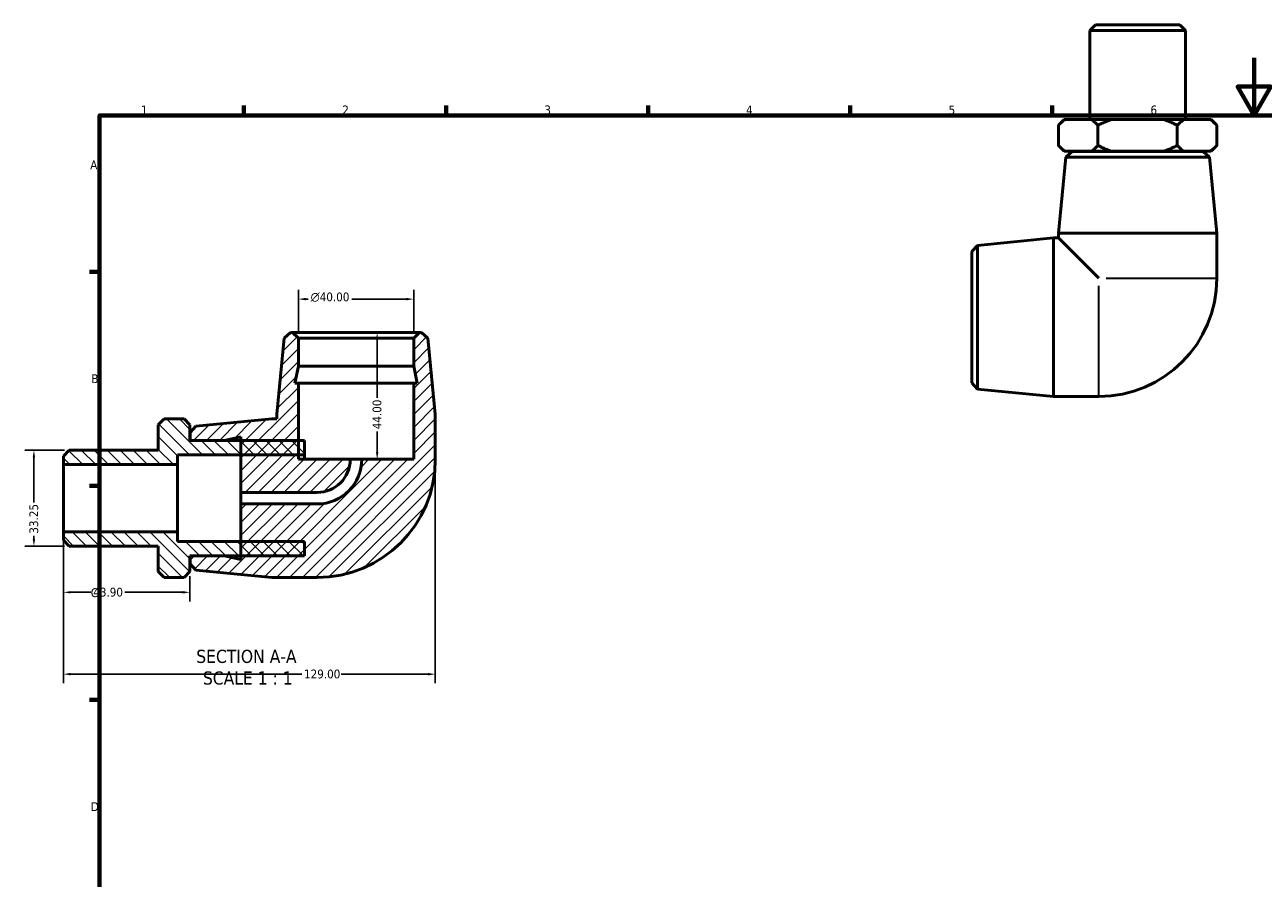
# Model space of a CAD drawing. Header units: millimetres. Extents: x -53 to 901, y -44 to 605.
# Tile 2 of 4: x -6 to 424, y 309 to 605. Entities that reach past the tile are written whole.
import ezdxf

# ---------------------------------------------------------------- set-up
doc = ezdxf.new("R2010")
doc.units = ezdxf.units.MM
for name, color, linetype, lineweight in [('Border (ANSI)', 7, 'Continuous', 70), ('Dimension (ANSI)', 7, 'Continuous', 25), ('Hatch (ANSI)', 7, 'Continuous', 18), ('Symbol (ANSI)', 7, 'Continuous', 25), ('Visible (ANSI)', 7, 'Continuous', 50), ('Visible Narrow (ANSI)', 7, 'Continuous', 35)]:
    doc.layers.add(name, color=color, linetype=linetype, lineweight=lineweight)
doc.styles.add('Label Text (ANSI)', font='tahoma.ttf')
doc.styles.add('Note Text (ANSI)', font='tahoma.ttf')
doc.dimstyles.new('Default - mm (ANSI)', dxfattribs={"dimtxt": 3.048, "dimasz": 2.5, "dimexe": 3.175, "dimexo": 1.6002, "dimgap": 0.8, "dimtad": 0, "dimtoh": 1, "dimrnd": 1e-08, "dimzin": 4, "dimdsep": 46, "dimtxsty": 'Note Text (ANSI)', "dimcen": 0.09, "dimdle": 10, "dimclrd": 256, "dimclre": 256, "dimclrt": 230, "dimadec": 1, "dimazin": 1, "dimtfac": 1, "dimtofl": 0, "dimtmove": 0, "dimatfit": 3, "dimfxl": 1, "dimtolj": 1, "dimtzin": 4, "dimlwd": -1, "dimlwe": -1, "dimarcsym": 0})

# ---------------------------------------------------------------- blocks, each defined once
blk = doc.blocks.new('Borders Default Border')
at = {"layer": 'Border (ANSI)'}
for p, q in [((70.08, 574), (70.08, 577.45)), ((140.17, 574), (140.17, 577.45)), ((210.25, 574), (210.25, 577.45)), ((280.33, 574), (280.33, 577.45)), ((350.42, 574), (350.42, 577.45)), ((20, 519.75), (16.55, 519.75)), ((20, 445.5), (16.55, 445.5)), ((20, 371.25), (16.55, 371.25))]:
    blk.add_line(p, q, dxfattribs=at)
at = {"layer": 'Border (ANSI)', "flags": 128}
for points in [[(420.5, 594), (420.5, 574), (414.73, 584), (426.27, 584), (420.5, 574)], [(20, 20), (20, 574), (821, 574), (821, 20), (20, 20)]]:
    blk.add_lwpolyline(points, dxfattribs=at)
at = {"layer": 'Border (ANSI)', "color": 230, "true_color": 0xff0080, "char_height": 3.05, "attachment_point": 7, "style": 'Note Text (ANSI)'}
for s, insert in [('1', (34.35, 574.4)), ('2', (104.2, 574.4)), ('3', (174.26, 574.34)), ('4', (244.23, 574.4)), ('5', (314.48, 574.34)), ('6', (384.49, 574.34)), ('A', (16.78, 555.35)), ('B', (17.15, 481.1)), ('C', (16.95, 406.8)), ('D', (16.96, 332.6))]:
    blk.add_mtext(s, dxfattribs=dict(at, insert=insert))
blk = doc.blocks.new('*D7')
at = {"layer": 'Defpoints', "color": 0, "transparency": 16777216}
for p in [(88.96, 510.27), (88.96, 496.67), (128.96, 496.67)]:
    blk.add_point(p, dxfattribs=at)
at = {"layer": 'Dimension (ANSI)', "transparency": 16777216}
for p, q in [((88.96, 498.27), (88.96, 513.45)), ((128.96, 498.27), (128.96, 513.45)), ((91.46, 510.27), (92.4, 510.27)), ((126.46, 510.27), (107.55, 510.27))]:
    blk.add_line(p, q, dxfattribs=at)
for points in [[(91.46, 510.69), (91.46, 509.85), (88.96, 510.27)], [(126.46, 510.69), (126.46, 509.85), (128.96, 510.27)]]:
    blk.add_solid(points, dxfattribs=at)
at = {"layer": 'Dimension (ANSI)', "color": 230, "true_color": 0xff0080, "transparency": 16777216, "insert": (93.2, 512.56), "char_height": 3.048, "attachment_point": 1, "style": 'Note Text (ANSI)'}
blk.add_mtext('\\A1;\\fAIGDT|b0|i0;\\H3.0480;\\ln\\fTahoma|b0|i0;\\H3.0480;40.00', dxfattribs=at)
blk = doc.blocks.new('*D8')
at = {"layer": 'Defpoints', "color": 0, "transparency": 16777216}
for p in [(108.96, 498.67), (110.96, 454.67), (116.28, 454.67)]:
    blk.add_point(p, dxfattribs=at)
at = {"layer": 'Dimension (ANSI)', "transparency": 16777216}
for p, q in [((116.28, 496.17), (116.28, 476.06)), ((116.28, 457.17), (116.28, 464.29)), ((112.56, 454.67), (119.46, 454.67))]:
    blk.add_line(p, q, dxfattribs=at)
for points in [[(115.86, 496.17), (116.7, 496.17), (116.28, 498.67)], [(115.86, 457.17), (116.7, 457.17), (116.28, 454.67)]]:
    blk.add_solid(points, dxfattribs=at)
at = {"layer": 'Dimension (ANSI)', "color": 230, "true_color": 0xff0080, "transparency": 16777216, "insert": (114.69, 465.09), "char_height": 3.048, "attachment_point": 1, "rotation": 90, "style": 'Note Text (ANSI)'}
blk.add_mtext('\\A1;44.00', dxfattribs=at)
blk = doc.blocks.new('*D9')
at = {"layer": 'Defpoints', "color": 0, "transparency": 16777216}
for p in [(7.46, 429.54), (51.36, 415.67), (7.46, 408.51)]:
    blk.add_point(p, dxfattribs=at)
at = {"layer": 'Dimension (ANSI)', "transparency": 16777216}
for p, q in [((7.46, 427.94), (7.46, 405.33)), ((51.36, 414.07), (51.36, 405.33)), ((9.96, 408.51), (17.02, 408.51)), ((48.86, 408.51), (28.79, 408.51))]:
    blk.add_line(p, q, dxfattribs=at)
for points in [[(9.96, 408.93), (9.96, 408.09), (7.46, 408.51)], [(48.86, 408.93), (48.86, 408.09), (51.36, 408.51)]]:
    blk.add_solid(points, dxfattribs=at)
at = {"layer": 'Dimension (ANSI)', "color": 230, "true_color": 0xff0080, "transparency": 16777216, "insert": (17.82, 410.1), "char_height": 3.048, "attachment_point": 1, "style": 'Note Text (ANSI)'}
blk.add_mtext('\\A1;43.90', dxfattribs=at)
blk = doc.blocks.new('*D10')
at = {"layer": 'Defpoints', "color": 0, "transparency": 16777216}
for p in [(136.46, 454.67), (7.46, 429.54), (136.46, 380.1)]:
    blk.add_point(p, dxfattribs=at)
at = {"layer": 'Dimension (ANSI)', "transparency": 16777216}
for p, q in [((136.46, 453.07), (136.46, 376.93)), ((7.46, 427.94), (7.46, 376.93)), ((9.96, 380.1), (90.12, 380.1)), ((133.96, 380.1), (103.8, 380.1))]:
    blk.add_line(p, q, dxfattribs=at)
for points in [[(9.96, 380.52), (9.96, 379.68), (7.46, 380.1)], [(133.96, 380.52), (133.96, 379.68), (136.46, 380.1)]]:
    blk.add_solid(points, dxfattribs=at)
at = {"layer": 'Dimension (ANSI)', "color": 230, "true_color": 0xff0080, "transparency": 16777216, "insert": (90.92, 381.69), "char_height": 3.048, "attachment_point": 1, "style": 'Note Text (ANSI)'}
blk.add_mtext('\\A1;129.00', dxfattribs=at)
blk = doc.blocks.new('*D11')
at = {"layer": 'Defpoints', "color": 0, "transparency": 16777216}
for p in [(9.46, 457.8), (-2.76, 424.55), (9.46, 424.55)]:
    blk.add_point(p, dxfattribs=at)
at = {"layer": 'Dimension (ANSI)', "transparency": 16777216}
for p, q in [((7.86, 457.8), (-5.94, 457.8)), ((-2.76, 455.3), (-2.76, 439.66)), ((-2.76, 427.05), (-2.76, 428.06)), ((7.86, 424.55), (-5.94, 424.55))]:
    blk.add_line(p, q, dxfattribs=at)
for points in [[(-3.18, 455.3), (-2.34, 455.3), (-2.76, 457.8)], [(-3.18, 427.05), (-2.34, 427.05), (-2.76, 424.55)]]:
    blk.add_solid(points, dxfattribs=at)
at = {"layer": 'Dimension (ANSI)', "color": 230, "true_color": 0xff0080, "transparency": 16777216, "insert": (-4.35, 428.86), "char_height": 3.048, "attachment_point": 1, "rotation": 90, "style": 'Note Text (ANSI)'}
blk.add_mtext('\\A1;33.25', dxfattribs=at)

msp = doc.modelspace()

# ---------------------------------------------------------------- hatches: boundary and pattern name
at = {"layer": 'Hatch (ANSI)'}
h = msp.add_hatch(dxfattribs=at)
h.set_pattern_fill('ANSI31', color=256, scale=25.4, style=0)
h.set_pattern_definition([(45, (0, 0), (-2.245064, 2.245064), [])])
edge = h.paths.add_edge_path()
edge.add_line((53.449, 466.117), (51.459, 463.924))
edge.add_line((51.459, 463.924), (51.459, 461.174))
edge.add_line((51.459, 461.174), (63.192, 461.174))
edge.add_line((63.192, 461.174), (69.059, 462.421))
edge.add_line((69.059, 462.421), (69.059, 461.174))
edge.add_line((69.059, 461.174), (69.059, 456.174))
edge.add_line((69.059, 456.174), (69.059, 443.174))
edge.add_line((69.059, 443.174), (95.459, 443.174))
edge.add_ellipse((95.459, 454.674), major_axis=(0, -11.5), ratio=1, start_angle=0, end_angle=90)
edge.add_line((106.959, 454.674), (88.959, 454.674))
edge.add_line((88.959, 454.674), (88.959, 456.174))
edge.add_line((88.959, 456.174), (88.959, 461.174))
edge.add_line((88.959, 461.174), (88.959, 481.074))
edge.add_line((88.959, 481.074), (87.712, 481.074))
edge.add_line((87.712, 481.074), (88.959, 486.941))
edge.add_line((88.959, 486.941), (88.959, 496.674))
edge.add_line((88.959, 496.674), (86.959, 498.674))
edge.add_line((86.959, 498.674), (86.209, 498.674))
edge.add_line((86.209, 498.674), (84.015, 496.684))
edge.add_line((84.015, 496.684), (81.459, 470.341))
edge.add_line((81.459, 470.341), (81.459, 468.674))
edge.add_line((81.459, 468.674), (79.792, 468.674))
edge.add_line((79.792, 468.674), (53.449, 466.117))
edge = h.paths.add_edge_path()
edge.add_line((51.459, 418.424), (53.449, 416.231))
edge.add_line((53.449, 416.231), (79.792, 413.674))
edge.add_line((79.792, 413.674), (95.459, 413.674))
edge.add_ellipse((95.459, 454.674), major_axis=(0, -41), ratio=1, start_angle=0, end_angle=90)
edge.add_line((136.459, 454.674), (136.459, 470.341))
edge.add_line((136.459, 470.341), (133.902, 496.684))
edge.add_line((133.902, 496.684), (131.709, 498.674))
edge.add_line((131.709, 498.674), (130.959, 498.674))
edge.add_line((130.959, 498.674), (128.959, 496.674))
edge.add_line((128.959, 496.674), (128.959, 486.941))
edge.add_line((128.959, 486.941), (130.206, 481.074))
edge.add_line((130.206, 481.074), (128.959, 481.074))
edge.add_line((128.959, 481.074), (128.959, 454.674))
edge.add_line((128.959, 454.674), (110.959, 454.674))
edge.add_ellipse((95.459, 454.674), major_axis=(15.5, 0), ratio=1, start_angle=270, end_angle=360, ccw=False)
edge.add_line((95.459, 439.174), (69.059, 439.174))
edge.add_line((69.059, 439.174), (69.059, 426.174))
edge.add_line((69.059, 426.174), (69.059, 421.174))
edge.add_line((69.059, 421.174), (69.059, 419.927))
edge.add_line((69.059, 419.927), (63.192, 421.174))
edge.add_line((63.192, 421.174), (51.459, 421.174))
edge.add_line((51.459, 421.174), (51.459, 418.424))
h = msp.add_hatch(dxfattribs=at)
h.set_pattern_fill('ANSI31', color=256, scale=25.4, angle=90.00021, style=0)
h.set_pattern_definition([(135.0002, (0, 0), (-2.245056, -2.245072), [])])
h.paths.add_polyline_path([(91.059, 421.174), (91.059, 426.174), (69.059, 426.174), (47.059, 426.174), (47.059, 429.537), (7.459, 429.537), (7.459, 426.55), (9.459, 424.55), (40.359, 424.55), (40.359, 415.674), (42.359, 413.674), (49.359, 413.674), (51.359, 415.674), (51.359, 421.174), (51.459, 421.174), (63.192, 421.174), (69.059, 421.174)])
h.paths.add_polyline_path([(91.059, 456.174), (91.059, 461.174), (88.959, 461.174), (69.059, 461.174), (63.192, 461.174), (51.459, 461.174), (51.359, 461.174), (51.359, 466.674), (49.359, 468.674), (42.359, 468.674), (40.359, 466.674), (40.359, 457.799), (9.459, 457.799), (7.459, 455.799), (7.459, 452.811), (47.059, 452.811), (47.059, 456.174), (69.059, 456.174), (88.959, 456.174)])

# ---------------------------------------------------------------- linework, layer by layer
at = {"layer": 'Visible (ANSI)'}
for p, q in [((365.421, 605.482), (363.421, 603.482)), ((396.67, 603.482), (363.421, 603.482)), ((363.421, 603.482), (363.421, 572.582)), ((365.421, 605.482), (394.67, 605.482)), ((394.67, 605.482), (396.67, 603.482)), ((396.67, 603.482), (396.67, 572.582)), ((354.546, 572.582), (352.546, 570.582)), ((354.546, 572.582), (354.864, 572.582)), ((354.864, 572.582), (363.977, 572.582)), ((363.977, 572.582), (370.932, 572.582)), ((370.932, 572.582), (389.159, 572.582)), ((389.159, 572.582), (396.114, 572.582)), ((396.114, 572.582), (405.227, 572.582)), ((405.227, 572.582), (405.546, 572.582)), ((405.546, 572.582), (407.546, 570.582)), ((352.546, 563.582), (352.546, 570.582)), ((366.296, 563.582), (366.296, 570.582)), ((393.796, 563.582), (393.796, 570.582)), ((407.546, 570.582), (407.546, 563.582)), ((354.546, 561.582), (352.546, 563.582)), ((405.546, 561.582), (407.546, 563.582)), ((355.102, 559.492), (352.546, 533.149)), ((354.864, 561.582), (354.546, 561.582)), ((363.977, 561.582), (354.864, 561.582)), ((357.296, 561.482), (355.102, 559.492)), ((404.989, 559.492), (355.102, 559.492)), ((357.296, 561.482), (402.796, 561.482)), ((360.046, 561.582), (360.046, 561.482)), ((370.932, 561.582), (363.977, 561.582)), ((389.159, 561.582), (370.932, 561.582)), ((396.114, 561.582), (389.159, 561.582)), ((405.227, 561.582), (396.114, 561.582)), ((400.046, 561.582), (400.046, 561.482)), ((402.796, 561.482), (404.989, 559.492)), ((404.989, 559.492), (407.546, 533.149)), ((405.546, 561.582), (405.227, 561.582)), ((352.546, 533.149), (407.546, 533.149)), ((352.546, 533.149), (352.546, 531.482)), ((407.546, 533.149), (407.546, 517.482)), ((322.546, 526.732), (324.536, 528.926)), ((324.536, 528.926), (350.879, 531.482)), ((324.536, 528.926), (324.536, 479.039)), ((350.879, 476.482), (350.879, 531.482)), ((350.879, 531.482), (352.546, 531.482)), ((352.546, 531.482), (366.546, 517.482)), ((322.546, 481.232), (322.546, 526.732)), ((86.209, 498.674), (84.015, 496.684)), ((86.959, 498.674), (86.209, 498.674)), ((88.959, 496.674), (86.959, 498.674)), ((130.959, 498.674), (86.959, 498.674)), ((130.959, 498.674), (128.959, 496.674)), ((131.709, 498.674), (130.959, 498.674)), ((133.902, 496.684), (131.709, 498.674)), ((84.015, 496.684), (81.459, 470.341)), ((88.959, 486.941), (88.959, 496.674)), ((88.959, 496.674), (128.959, 496.674)), ((128.959, 496.674), (128.959, 486.941)), ((136.459, 470.341), (133.902, 496.684)), ((87.712, 481.074), (88.959, 486.941)), ((88.959, 486.941), (128.959, 486.941)), ((128.959, 486.941), (130.206, 481.074)), ((322.546, 481.232), (324.536, 479.039)), ((88.959, 481.074), (87.712, 481.074)), ((88.959, 454.674), (88.959, 481.074)), ((88.959, 481.074), (128.959, 481.074)), ((130.206, 481.074), (128.959, 481.074)), ((128.959, 481.074), (128.959, 454.674)), ((324.536, 479.039), (350.879, 476.482)), ((350.879, 476.482), (366.546, 476.482)), ((42.359, 468.674), (40.359, 466.674)), ((49.359, 468.674), (42.359, 468.674)), ((51.359, 466.674), (49.359, 468.674)), ((79.792, 468.674), (53.449, 466.117)), ((81.459, 468.674), (79.792, 468.674)), ((81.459, 470.341), (81.459, 468.674)), ((136.459, 454.674), (136.459, 470.341)), ((40.359, 466.674), (40.359, 457.799)), ((51.359, 461.174), (51.359, 466.674)), ((53.449, 466.117), (51.459, 463.924)), ((51.459, 463.924), (51.459, 461.174)), ((91.059, 461.174), (51.359, 461.174)), ((51.459, 461.174), (63.192, 461.174)), ((63.192, 461.174), (69.059, 462.421)), ((69.059, 462.421), (69.059, 443.174)), ((91.059, 456.174), (91.059, 461.174)), ((9.459, 457.799), (7.459, 455.799)), ((7.459, 455.799), (7.459, 452.811)), ((40.359, 457.799), (9.459, 457.799)), ((47.059, 452.811), (47.059, 456.174)), ((47.059, 456.174), (91.059, 456.174)), ((91.059, 454.674), (91.059, 456.174)), ((7.459, 452.811), (47.059, 452.811)), ((7.459, 429.537), (7.459, 452.811)), ((47.059, 429.537), (47.059, 452.811)), ((106.959, 454.674), (88.959, 454.674)), ((106.959, 454.674), (110.959, 454.674)), ((128.959, 454.674), (110.959, 454.674)), ((69.059, 443.174), (95.459, 443.174)), ((69.059, 439.174), (69.059, 443.174)), ((95.459, 439.174), (69.059, 439.174)), ((69.059, 439.174), (69.059, 419.927)), ((47.059, 429.537), (7.459, 429.537)), ((7.459, 429.537), (7.459, 426.55)), ((7.459, 426.55), (9.459, 424.55)), ((47.059, 426.174), (47.059, 429.537)), ((91.059, 426.174), (47.059, 426.174)), ((91.059, 421.174), (91.059, 426.174)), ((9.459, 424.55), (40.359, 424.55)), ((40.359, 424.55), (40.359, 415.674)), ((51.359, 415.674), (51.359, 421.174)), ((51.359, 421.174), (91.059, 421.174)), ((63.192, 421.174), (51.459, 421.174)), ((51.459, 421.174), (51.459, 418.424)), ((69.059, 419.927), (63.192, 421.174)), ((51.459, 418.424), (53.449, 416.231)), ((40.359, 415.674), (42.359, 413.674)), ((42.359, 413.674), (49.359, 413.674)), ((49.359, 413.674), (51.359, 415.674)), ((53.449, 416.231), (79.792, 413.674)), ((79.792, 413.674), (95.459, 413.674))]:
    msp.add_line(p, q, dxfattribs=at)
for centre, radius in [((366.546, 517.482), 41), ((95.459, 454.674), 41), ((95.459, 454.674), 15.5), ((95.459, 454.674), 11.5)]:
    msp.add_arc(centre, radius, 270, 0, dxfattribs=at)
for points in [[(352.546, 570.582), (353.748, 571.785), (354.864, 572.582)], [(363.977, 572.582), (365.093, 571.785), (366.296, 570.582)], [(366.296, 570.582), (368.701, 571.785), (370.932, 572.582)], [(389.159, 572.582), (391.39, 571.785), (393.796, 570.582)], [(393.796, 570.582), (394.998, 571.785), (396.114, 572.582)], [(405.227, 572.582), (406.343, 571.785), (407.546, 570.582)], [(354.864, 561.582), (353.748, 562.38), (352.546, 563.582)], [(366.296, 563.582), (365.093, 562.38), (363.977, 561.582)], [(370.932, 561.582), (368.701, 562.38), (366.296, 563.582)], [(393.796, 563.582), (391.39, 562.38), (389.159, 561.582)], [(396.114, 561.582), (394.998, 562.38), (393.796, 563.582)], [(407.546, 563.582), (406.343, 562.38), (405.227, 561.582)]]:
    msp.add_rational_spline(points, [1, 1.00384797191, 1], degree=2, dxfattribs=at)
at = {"layer": 'Visible Narrow (ANSI)'}
for p, q in [((369.111, 517.482), (407.396, 517.482)), ((366.546, 476.631), (366.546, 514.917))]:
    msp.add_line(p, q, dxfattribs=at)

# ---------------------------------------------------------------- block references
msp.add_blockref('Borders Default Border', (0, 0))

# ---------------------------------------------------------------- texts
at = {"layer": 'Symbol (ANSI)', "char_height": 4.572, "attachment_point": 7, "style": 'Label Text (ANSI)'}
for s, insert in [('SECTION A-A', (53.534, 383.91)), ('SCALE 1 : 1', (55.853, 376.397))]:
    msp.add_mtext(s, dxfattribs=dict(at, insert=insert))

# ---------------------------------------------------------------- dimensions: what is measured, and where the dimension line sits
at = {"layer": 'Dimension (ANSI)'}
dim = msp.add_linear_dim(base=(88.959, 510.271), p1=(128.959, 496.674), p2=(88.959, 496.674), angle=180, text='\\fAIGDT|b0|i0;\\H3.0480;\\ln\\fTahoma|b0|i0;\\H3.0480;<>', dimstyle='Default - mm (ANSI)', override={"dimtoh": 0, "dimdec": 2, "dimtp": 0, "dimtm": 0, "dimtdec": 2, "dimatfit": 1}, dxfattribs=at)
dim.commit()
dim.dimension.update_dxf_attribs({"geometry": '*D7', "text_midpoint": (99.976, 510.271), "dimtype": 160})
for base, p1, p2, angle, override, picture, middle in [((116.28, 454.674), (108.959, 498.674), (110.959, 454.674), 270, {"dimtoh": 0, "dimdec": 2, "dimse1": 1, "dimtp": 0, "dimtm": 0, "dimtdec": 2, "dimatfit": 1}, '*D8', (116.28, 470.174)), ((-2.761, 424.55), (9.459, 457.799), (9.459, 424.55), 90, {"dimtoh": 0, "dimdec": 2, "dimtp": 0, "dimtm": 0, "dimtdec": 2, "dimatfit": 1}, '*D11', (-2.761, 433.859)), ((136.459, 380.1), (7.459, 429.537), (136.459, 454.674), 180, {"dimtoh": 0, "dimdec": 2, "dimtp": 0, "dimtm": 0, "dimtdec": 2, "dimatfit": 1}, '*D10', (96.959, 380.1))]:
    dim = msp.add_linear_dim(base=base, p1=p1, p2=p2, angle=angle, dimstyle='Default - mm (ANSI)', override=override, dxfattribs=at)
    dim.commit()
    dim.dimension.update_dxf_attribs({"geometry": picture, "text_midpoint": middle, "dimtype": 160})
dim = msp.add_linear_dim(base=(7.459, 408.509), p1=(51.359, 415.674), p2=(7.459, 429.537), dimstyle='Default - mm (ANSI)', override={"dimtoh": 0, "dimdec": 2, "dimtp": 0, "dimtm": 0, "dimtdec": 2, "dimatfit": 1}, dxfattribs=at)
dim.commit()
dim.dimension.update_dxf_attribs({"geometry": '*D9', "text_midpoint": (22.909, 408.509), "dimtype": 160})

doc.saveas('drawing.dxf')
